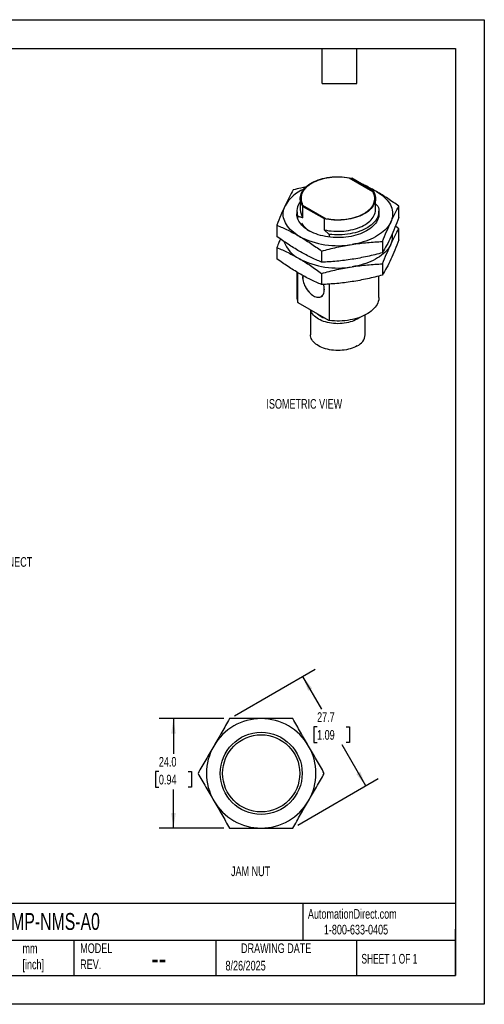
# Model space of a CAD drawing. Header units: millimetres. Extents: x 0 to 279, y 0 to 216.
# Tile 2 of 2: x 177 to 279, y 0 to 216. Entities that reach past the tile are written whole.
import ezdxf

# ---------------------------------------------------------------- set-up
doc = ezdxf.new("R2010")
doc.units = ezdxf.units.MM
doc.layers.add('DIMENSIONS', color=140, linetype='Continuous', lineweight=25)
doc.layers.add('TEXT', color=140, linetype='Continuous', lineweight=25)
doc.styles.add('SLDTEXTSTYLE0', font='TXT', dxfattribs={"width": 0.65})
doc.styles.add('SLDTEXTSTYLE1', font='TXT', dxfattribs={"width": 0.7})
doc.dimstyles.new('SLDDIMSTYLE1', dxfattribs={"dimtxt": 2.158008, "dimasz": 3.302, "dimexe": 0, "dimexo": 0.0625, "dimgap": 0.539502, "dimtad": 0, "dimtih": 1, "dimtoh": 1, "dimdec": 1, "dimrnd": 1e-09, "dimzin": 4, "dimdsep": 46, "dimtxsty": 'SLDTEXTSTYLE1', "dimsah": 1, "dimcen": 0.09, "dimadec": 0, "dimazin": 1, "dimtfac": 1, "dimtdec": 1, "dimtofl": 0, "dimtmove": 0, "dimatfit": 3, "dimfxl": 0, "dimfrac": 2, "dimtolj": 1, "dimtzin": 12, "dimarcsym": 0})
doc.dimstyles.new('SLDDIMSTYLE5', dxfattribs={"dimtxt": 2.158008, "dimasz": 3.302, "dimexe": 0, "dimexo": 0.0625, "dimgap": 0.539502, "dimtad": 0, "dimtih": 1, "dimtoh": 1, "dimdec": 1, "dimrnd": 1e-09, "dimzin": 12, "dimdsep": 46, "dimtxsty": 'SLDTEXTSTYLE1', "dimsah": 1, "dimcen": 0.09, "dimadec": 0, "dimazin": 3, "dimtfac": 1, "dimtdec": 1, "dimtofl": 0, "dimtmove": 0, "dimatfit": 3, "dimfxl": 0, "dimfrac": 2, "dimtolj": 1, "dimtzin": 12, "dimarcsym": 0})

# ---------------------------------------------------------------- blocks, each defined once
blk = doc.blocks.new('_D_12')
at = {"layer": 'DIMENSIONS'}
for p, q in [((222.24, 62.64), (208.02, 62.64)), ((211.19, 62.64), (211.19, 54.94)), ((207.99, 51.03), (207.26, 51.03)), ((207.26, 51.03), (207.26, 47.6)), ((214.4, 51.03), (215.12, 51.03)), ((215.12, 51.03), (215.12, 47.6)), ((207.26, 47.6), (207.99, 47.6)), ((215.12, 47.6), (214.4, 47.6)), ((211.19, 38.64), (211.19, 47.12)), ((222.24, 38.64), (208.02, 38.64))]:
    blk.add_line(p, q, dxfattribs=at)
for points in [[(211.19, 62.64), (210.69, 59.34), (211.7, 59.34)], [(211.19, 38.64), (211.7, 41.94), (210.69, 41.94)]]:
    blk.add_solid(points, dxfattribs=at)
at = {"layer": 'DIMENSIONS', "char_height": 2.117, "attachment_point": 1, "style": 'SLDTEXTSTYLE1'}
for s, insert in [('24.0', (207.99, 54.24)), ('0.94', (207.99, 50.33))]:
    blk.add_mtext(s, dxfattribs=dict(at, insert=insert))
blk = doc.blocks.new('_D_13')
at = {"layer": 'DIMENSIONS'}
for p, q in [((224.61, 63.27), (242.28, 73.48)), ((239.53, 71.89), (243.66, 64.74)), ((242.71, 60.83), (241.99, 60.83)), ((241.99, 60.83), (241.99, 57.4)), ((249.12, 60.83), (249.85, 60.83)), ((249.85, 60.83), (249.85, 57.4)), ((241.99, 57.4), (242.71, 57.4)), ((253.39, 47.89), (248.18, 56.92)), ((249.85, 57.4), (249.12, 57.4)), ((238.46, 39.27), (256.14, 49.48))]:
    blk.add_line(p, q, dxfattribs=at)
for points in [[(239.53, 71.89), (240.74, 68.78), (241.62, 69.28)], [(253.39, 47.89), (252.18, 51), (251.3, 50.5)]]:
    blk.add_solid(points, dxfattribs=at)
at = {"layer": 'DIMENSIONS', "char_height": 2.117, "attachment_point": 1, "style": 'SLDTEXTSTYLE1'}
for s, insert in [('27.7', (242.71, 64.04)), ('1.09', (242.71, 60.13))]:
    blk.add_mtext(s, dxfattribs=dict(at, insert=insert))

msp = doc.modelspace()

# ---------------------------------------------------------------- linework, layer by layer
at = {"color": 7, "linetype": 'Continuous'}
for p, q in [((0, 215.9), (279.4, 215.9)), ((279.4, 215.9), (279.4, 0)), ((279.4, 0), (0, 0))]:
    msp.add_line(p, q, dxfattribs=at)
for p, q in [((254.97, 178.14), (249.75, 181.15)), ((254.94, 178.47), (250.32, 181.14)), ((239.02, 176.71), (239.02, 174.26)), ((239.54, 175.22), (244.69, 172.25)), ((239.61, 174.95), (244.23, 172.29)), ((239.61, 172.5), (239.61, 174.95)), ((255.52, 174.26), (255.52, 176.71)), ((256.07, 175.02), (255.52, 175.5)), ((260.66, 172.53), (260.66, 174.98)), ((238.27, 173.91), (238.27, 173.32)), ((238.48, 172.21), (238.48, 172.8)), ((256.27, 173.32), (256.27, 173.91)), ((233.89, 170.84), (233.89, 168.38)), ((244.23, 172.29), (244.23, 169.84)), ((260.66, 170.08), (259.9, 170.63)), ((245.35, 168.83), (245.35, 168.24)), ((260.66, 167.63), (260.66, 170.08)), ((257.07, 167.25), (257.07, 164.8)), ((233.89, 165.94), (233.89, 163.49)), ((243.69, 165.18), (243.69, 162.73)), ((257.07, 162.35), (257.07, 159.9)), ((238.27, 160.56), (238.27, 155.02)), ((238.48, 153.91), (238.48, 160.44)), ((243.69, 160.28), (243.69, 157.83)), ((245.35, 157.92), (245.35, 149.94)), ((256.27, 155.02), (256.27, 159.69)), ((245.29, 149.96), (238.55, 153.85)), ((243.6, 155.2), (243.78, 155.31)), ((241.27, 152.27), (241.27, 146.83)), ((253.27, 146.83), (253.27, 151.15)), ((251.52, 150.25), (251.4, 150.4))]:
    msp.add_line(p, q)
at = {"flags": 128}
for points in [[(239.61, 174.95), (239.42, 175.25), (239.27, 175.56), (239.16, 175.87), (239.08, 176.18), (239.03, 176.49), (239.03, 176.81), (239.06, 177.13), (239.12, 177.44), (239.22, 177.75), (239.36, 178.06), (239.53, 178.36), (239.74, 178.65), (239.98, 178.94), (240.25, 179.21), (240.56, 179.48), (240.89, 179.73), (241.25, 179.97), (241.64, 180.19), (242.05, 180.4), (242.49, 180.59), (242.94, 180.77), (243.42, 180.92), (243.91, 181.06), (244.42, 181.18), (244.94, 181.28), (245.47, 181.36), (246.01, 181.42), (246.55, 181.46), (247.1, 181.47), (247.65, 181.47), (248.2, 181.44), (248.74, 181.4), (249.28, 181.33), (249.8, 181.25), (250.32, 181.14)], [(254.94, 178.47), (255.13, 178.17), (255.28, 177.87), (255.39, 177.56), (255.47, 177.25), (255.52, 176.93), (255.52, 176.61), (255.49, 176.3), (255.43, 175.98), (255.32, 175.67), (255.19, 175.36), (255.01, 175.06), (254.81, 174.77), (254.57, 174.49), (254.3, 174.21), (253.99, 173.95), (253.66, 173.7), (253.3, 173.46), (252.91, 173.23), (252.5, 173.03), (252.06, 172.83), (251.61, 172.66), (251.13, 172.5), (250.64, 172.36), (250.13, 172.24), (249.61, 172.14), (249.08, 172.06), (248.54, 172.01), (247.99, 171.97), (247.45, 171.95), (246.9, 171.95), (246.35, 171.98), (245.81, 172.03), (245.27, 172.09), (244.75, 172.18), (244.23, 172.29)], [(255.76, 178.21), (256.21, 177.94), (256.64, 177.65), (257.04, 177.34), (257.41, 177.02), (257.75, 176.7), (258.06, 176.36), (258.33, 176.01), (258.57, 175.65), (258.78, 175.29), (258.95, 174.92), (259.08, 174.55), (259.18, 174.17), (259.25, 173.79), (259.27, 173.41), (259.26, 173.03), (259.22, 172.65), (259.14, 172.27), (259.02, 171.89), (258.87, 171.52)], [(238.79, 168.42), (238.33, 168.69), (237.91, 168.99), (237.51, 169.29), (237.14, 169.61), (236.8, 169.93), (236.49, 170.27), (236.22, 170.62), (235.98, 170.98), (235.77, 171.34), (235.6, 171.71), (235.47, 172.08), (235.37, 172.46), (235.3, 172.84), (235.28, 173.22), (235.28, 173.6), (235.33, 173.98), (235.41, 174.36), (235.53, 174.74), (235.68, 175.11)], [(256.07, 175.02), (256.17, 174.69), (256.24, 174.35), (256.27, 174.02), (256.27, 173.68), (256.22, 173.35), (256.14, 173.02), (256.02, 172.69), (255.87, 172.37), (255.68, 172.05), (255.45, 171.74), (255.19, 171.44), (254.9, 171.15), (254.58, 170.87), (254.22, 170.61), (253.84, 170.36), (253.43, 170.12), (252.99, 169.9), (252.53, 169.69), (252.05, 169.51), (251.55, 169.34), (251.03, 169.19), (250.49, 169.06), (249.95, 168.95), (249.39, 168.86), (248.82, 168.79), (248.24, 168.74), (247.66, 168.72), (247.08, 168.71), (246.5, 168.73), (245.93, 168.77), (245.35, 168.83)], [(256.27, 173.32), (256.27, 173.11), (256.23, 172.78), (256.15, 172.45), (256.04, 172.13), (255.89, 171.81), (255.71, 171.5), (255.49, 171.19), (255.24, 170.9), (254.96, 170.61), (254.65, 170.34), (254.3, 170.07), (253.93, 169.82), (253.54, 169.58), (253.11, 169.36), (252.67, 169.16), (252.2, 168.97), (251.71, 168.8), (251.21, 168.64), (250.69, 168.51), (250.15, 168.39), (249.6, 168.3), (249.05, 168.22), (248.48, 168.17), (247.92, 168.13), (247.35, 168.12), (246.77, 168.13), (246.21, 168.16), (245.64, 168.21), (245.08, 168.28), (244.53, 168.37), (244, 168.48), (243.47, 168.61), (242.96, 168.76), (242.47, 168.92), (242, 169.11), (241.54, 169.31), (241.12, 169.53), (240.71, 169.76), (240.33, 170.01), (239.98, 170.27), (239.66, 170.54), (239.38, 170.83), (239.12, 171.12), (238.89, 171.42), (238.7, 171.73), (238.55, 172.05), (238.42, 172.37), (238.34, 172.7), (238.29, 173.03), (238.27, 173.32)], [(244.23, 169.84), (244.75, 169.73), (245.27, 169.64), (245.81, 169.58), (246.35, 169.53), (246.9, 169.5), (247.45, 169.5), (247.99, 169.52), (248.54, 169.56), (249.08, 169.61), (249.61, 169.69), (250.13, 169.79), (250.64, 169.91), (251.13, 170.05), (251.61, 170.21), (252.06, 170.38), (252.5, 170.58), (252.91, 170.78), (253.3, 171.01), (253.66, 171.25), (253.99, 171.5), (254.3, 171.76), (254.57, 172.04), (254.81, 172.32), (255.01, 172.61), (255.19, 172.92), (255.32, 173.22), (255.43, 173.53), (255.49, 173.85), (255.52, 174.16), (255.52, 174.26)], [(258.87, 171.52), (258.68, 171.16), (258.45, 170.8), (258.2, 170.45), (257.91, 170.1), (257.58, 169.77), (257.23, 169.45), (256.84, 169.14), (256.43, 168.84), (255.99, 168.55), (255.52, 168.28), (255.03, 168.03), (254.51, 167.79), (253.98, 167.57), (253.42, 167.36), (252.84, 167.18), (252.25, 167.01), (251.64, 166.86), (251.01, 166.73), (250.38, 166.62)], [(258.87, 166.62), (258.68, 166.26), (258.45, 165.9), (258.2, 165.55), (257.91, 165.2), (257.58, 164.87), (257.23, 164.55), (256.84, 164.24), (256.43, 163.94), (255.99, 163.65), (255.52, 163.38), (255.03, 163.13), (254.51, 162.89), (253.98, 162.67), (253.42, 162.46), (252.84, 162.28), (252.25, 162.11), (251.64, 161.96), (251.01, 161.83), (250.38, 161.72)], [(239.55, 159.83), (239.55, 159.79), (239.53, 159.5), (239.54, 159.21), (239.58, 158.9), (239.64, 158.58), (239.73, 158.26), (239.85, 157.94), (239.98, 157.61), (240.14, 157.3), (240.31, 156.99), (240.51, 156.69), (240.72, 156.41), (240.94, 156.15), (241.18, 155.91), (241.42, 155.7), (241.67, 155.51), (241.92, 155.35), (242.17, 155.22), (242.42, 155.12), (242.66, 155.06), (242.89, 155.03), (243.12, 155.03), (243.33, 155.07), (243.52, 155.14), (243.7, 155.24), (243.86, 155.38), (243.99, 155.54), (244.1, 155.74), (244.19, 155.96), (244.26, 156.2), (244.29, 156.47), (244.3, 156.75), (244.29, 157.05), (244.25, 157.36), (244.18, 157.68), (244.13, 157.85)], [(239.57, 159.82), (239.56, 159.78), (239.55, 159.5), (239.56, 159.2), (239.59, 158.9), (239.66, 158.58), (239.75, 158.26), (239.86, 157.94), (239.99, 157.62), (240.15, 157.3), (240.32, 157), (240.52, 156.7), (240.73, 156.42), (240.95, 156.16), (241.18, 155.93), (241.42, 155.71), (241.67, 155.53), (241.92, 155.37), (242.17, 155.24), (242.41, 155.14), (242.65, 155.08), (242.89, 155.05), (243.11, 155.05), (243.32, 155.09), (243.51, 155.16), (243.69, 155.26), (243.84, 155.39), (243.98, 155.56), (244.09, 155.75), (244.18, 155.97), (244.24, 156.21), (244.28, 156.48), (244.29, 156.76), (244.28, 157.05), (244.23, 157.36), (244.17, 157.68), (244.12, 157.85)], [(256.27, 155.02), (256.27, 154.79), (256.22, 154.46), (256.14, 154.13), (256.02, 153.8), (255.87, 153.48), (255.68, 153.16), (255.45, 152.85), (255.19, 152.55), (254.9, 152.26), (254.58, 151.98), (254.22, 151.72), (253.84, 151.47), (253.43, 151.23), (252.99, 151.01), (252.53, 150.8), (252.05, 150.62), (251.55, 150.45), (251.03, 150.3), (250.49, 150.17), (249.95, 150.06), (249.39, 149.97), (248.82, 149.9), (248.24, 149.85), (247.66, 149.83), (247.08, 149.82), (246.5, 149.84), (245.93, 149.88), (245.35, 149.94)], [(251.52, 150.25), (251.17, 150.07), (250.8, 149.9), (250.41, 149.75), (250, 149.62), (249.57, 149.5), (249.13, 149.41), (248.67, 149.33), (248.21, 149.28), (247.75, 149.25), (247.27, 149.24), (246.8, 149.25), (246.34, 149.28), (245.87, 149.33), (245.42, 149.41), (244.98, 149.5), (244.55, 149.62), (244.14, 149.75), (243.75, 149.9), (243.38, 150.07), (243.03, 150.25), (242.71, 150.45), (242.42, 150.67), (242.16, 150.89), (241.93, 151.13), (241.73, 151.38), (241.57, 151.63), (241.44, 151.89), (241.35, 152.16), (241.33, 152.24)], [(252.07, 150.62), (251.84, 150.45), (251.52, 150.25)], [(251.52, 144.38), (251.17, 144.2), (250.8, 144.03), (250.41, 143.88), (250, 143.74), (249.57, 143.63), (249.13, 143.54), (248.67, 143.46), (248.21, 143.41), (247.75, 143.38), (247.27, 143.37), (246.8, 143.38), (246.34, 143.41), (245.87, 143.46), (245.42, 143.54), (244.98, 143.63), (244.55, 143.74), (244.14, 143.88), (243.75, 144.03), (243.38, 144.2), (243.03, 144.38), (242.71, 144.58), (242.42, 144.79), (242.16, 145.02), (241.93, 145.26), (241.73, 145.5), (241.57, 145.76), (241.44, 146.02), (241.35, 146.29), (241.29, 146.56), (241.27, 146.83)]]:
    msp.add_lwpolyline(points, dxfattribs=at)
for radius in [9, 8.46]:
    msp.add_circle((230.44, 50.64), radius)
for centre, radius, start, end in [((242.81, 171.16), 8.15, 111.6431, 151.0561), ((249.24, 166.81), 13.14, 60.2461, 69.6814), ((241.55, 173.92), 3.26, 140.6483, 200.0047), ((242.12, 174.31), 3.09, 180.9044, 215.7669), ((243.74, 174.11), 5.28, 211.9209, 240.1033), ((247.24, 184.67), 18.32, 242.5358, 279.8781), ((255.1, 168.42), 4.17, 334.4881, 8.3293), ((241.78, 169.56), 6.74, 199.8096, 243.6534), ((247.24, 179.77), 18.32, 242.5358, 279.8781), ((241.39, 155.03), 3.11, 180.1461, 201.0273), ((246.06, 155.14), 4.97, 228.9655, 251.0399), ((250.26, 147.13), 3.03, 294.46, 354.2199), ((230.44, 50.64), 12, 90, 150), ((230.44, 50.64), 12, 30, 90), ((230.44, 50.64), 12, 150, 210), ((230.44, 50.64), 12, 330, 30), ((230.44, 50.64), 12, 210, 270), ((230.44, 50.64), 12, 270, 330)]:
    msp.add_arc(centre, radius, start, end)
for points, knots in [([(249.71, 181.12), (249.04, 181.28), (248.32, 181.36), (246.85, 181.39), (246.12, 181.35), (244.69, 181.15), (244.01, 181), (242.72, 180.59), (242.13, 180.33), (241.34, 179.89), (241.1, 179.73), (240.65, 179.39), (240.45, 179.22), (240.08, 178.85), (239.92, 178.66), (239.65, 178.27), (239.53, 178.07), (239.35, 177.66), (239.28, 177.45), (239.2, 177.03), (239.19, 176.82), (239.2, 176.39), (239.24, 176.18), (239.35, 175.76), (239.44, 175.56), (239.54, 175.35)], [0, 0, 0, 0, 0.125, 0.125, 0.25, 0.25, 0.375, 0.375, 0.5, 0.5, 0.5625, 0.5625, 0.625, 0.625, 0.6875, 0.6875, 0.75, 0.75, 0.8125, 0.8125, 0.875, 0.875, 0.9375, 0.9375, 1, 1, 1, 1]), ([(240.32, 179.27), (239.93, 179.18), (238.98, 178.96), (238.03, 178.71), (237.48, 178.57)], [0, 0, 0, 0, 0.4120877, 1, 1, 1, 1]), ([(255.76, 178.21), (255.35, 178.44), (254.53, 178.9), (253.37, 179.5), (252.62, 179.85), (252.27, 180.01)], [0, 0, 0, 0, 0.351081, 0.702173, 1, 1, 1, 1]), ([(237.48, 178.57), (237.18, 178.05), (236.88, 177.51), (236.28, 176.36), (235.98, 175.76), (235.68, 175.11)], [0, 0, 0, 0, 0.5, 0.5, 1, 1, 1, 1]), ([(244.92, 172.25), (245.27, 172.19), (245.63, 172.14), (246.35, 172.07), (246.72, 172.05), (247.45, 172.04), (247.82, 172.05), (248.54, 172.1), (248.91, 172.14), (249.62, 172.24), (249.97, 172.31), (250.65, 172.47), (250.98, 172.56), (251.62, 172.77), (251.92, 172.89), (252.5, 173.15), (252.77, 173.29), (253.29, 173.59), (253.53, 173.75), (253.97, 174.09), (254.17, 174.27), (254.52, 174.64), (254.68, 174.83), (254.94, 175.22), (255.05, 175.43), (255.31, 176.05), (255.38, 176.47), (255.32, 177.32), (255.19, 177.73), (254.97, 178.14)], [0, 0, 0, 0, 0.0625, 0.0625, 0.125, 0.125, 0.1875, 0.1875, 0.25, 0.25, 0.3125, 0.3125, 0.375, 0.375, 0.4375, 0.4375, 0.5, 0.5, 0.5625, 0.5625, 0.625, 0.625, 0.6875, 0.6875, 0.75, 0.75, 0.875, 0.875, 1, 1, 1, 1]), ([(260.66, 174.98), (259.85, 175.57), (259.03, 176.15), (257.4, 177.23), (256.58, 177.74), (255.76, 178.21)], [0, 0, 0, 0, 0.5, 0.5, 1, 1, 1, 1]), ([(235.68, 175.11), (235.38, 174.46), (235.08, 173.78), (234.49, 172.35), (234.19, 171.61), (233.89, 170.84)], [0, 0, 0, 0, 0.5, 0.5, 1, 1, 1, 1]), ([(258.87, 171.52), (259.17, 172.17), (259.47, 172.78), (260.06, 173.92), (260.36, 174.46), (260.66, 174.98)], [0, 0, 0, 0, 0.5, 0.5, 1, 1, 1, 1]), ([(238.48, 172.8), (238.58, 172.78), (238.77, 172.74), (239.05, 172.67), (239.33, 172.59), (239.51, 172.53), (239.61, 172.5)], [0, 0, 0, 0, 0.25698, 0.508926, 0.756393, 1, 1, 1, 1]), ([(233.89, 170.84), (234.7, 170.5), (235.52, 170.13), (237.15, 169.33), (237.97, 168.89), (238.79, 168.42)], [0, 0, 0, 0, 0.5, 0.5, 1, 1, 1, 1]), ([(257.07, 167.25), (257.37, 168.02), (257.67, 168.76), (258.27, 170.19), (258.57, 170.88), (258.87, 171.52)], [0, 0, 0, 0, 0.5, 0.5, 1, 1, 1, 1]), ([(260.66, 172.53), (260.36, 171.76), (260.06, 171.01), (259.47, 169.59), (259.17, 168.9), (258.87, 168.26)], [0, 0, 0, 0, 0.5, 0.5, 1, 1, 1, 1]), ([(238.79, 168.42), (239.61, 167.94), (240.43, 167.43), (242.06, 166.35), (242.88, 165.78), (243.69, 165.18)], [0, 0, 0, 0, 0.5, 0.5, 1, 1, 1, 1]), ([(244.23, 169.84), (244.32, 169.76), (244.51, 169.6), (244.79, 169.35), (245.07, 169.1), (245.26, 168.92), (245.35, 168.83)], [0, 0, 0, 0, 0.243607, 0.491074, 0.74302, 1, 1, 1, 1]), ([(258.87, 166.62), (259.17, 167.27), (259.47, 167.88), (260.06, 169.03), (260.36, 169.56), (260.66, 170.08)], [0, 0, 0, 0, 0.5, 0.5, 1, 1, 1, 1]), ([(238.79, 165.15), (237.97, 165.62), (237.15, 166.13), (235.52, 167.22), (234.7, 167.79), (233.89, 168.38)], [0, 0, 0, 0, 0.5, 0.5, 1, 1, 1, 1]), ([(234.65, 167.84), (234.55, 167.59), (234.29, 166.97), (234.04, 166.32), (233.89, 165.94)], [0, 0, 0, 0, 0.411175, 1, 1, 1, 1]), ([(243.69, 165.18), (244.8, 165.48), (245.91, 165.75), (248.14, 166.24), (249.26, 166.45), (250.38, 166.62)], [0, 0, 0, 0, 0.5, 0.5, 1, 1, 1, 1]), ([(250.38, 166.62), (251.5, 166.8), (252.62, 166.93), (254.85, 167.14), (255.96, 167.21), (257.07, 167.25)], [0, 0, 0, 0, 0.5, 0.5, 1, 1, 1, 1]), ([(258.87, 168.26), (258.57, 167.61), (258.27, 167), (257.67, 165.85), (257.37, 165.31), (257.07, 164.8)], [0, 0, 0, 0, 0.5, 0.5, 1, 1, 1, 1]), ([(257.07, 162.35), (257.37, 163.12), (257.67, 163.87), (258.27, 165.29), (258.57, 165.98), (258.87, 166.62)], [0, 0, 0, 0, 0.5, 0.5, 1, 1, 1, 1]), ([(260.66, 167.63), (260.36, 166.86), (260.06, 166.11), (259.47, 164.69), (259.17, 164), (258.87, 163.36)], [0, 0, 0, 0, 0.5, 0.5, 1, 1, 1, 1]), ([(233.89, 165.94), (234.7, 165.6), (235.52, 165.23), (237.15, 164.43), (237.97, 163.99), (238.79, 163.52)], [0, 0, 0, 0, 0.5, 0.5, 1, 1, 1, 1]), ([(243.69, 162.73), (242.88, 163.07), (242.06, 163.44), (240.43, 164.24), (239.61, 164.68), (238.79, 165.15)], [0, 0, 0, 0, 0.5, 0.5, 1, 1, 1, 1]), ([(257.07, 164.8), (255.96, 164.5), (254.85, 164.23), (252.62, 163.74), (251.5, 163.53), (250.38, 163.36)], [0, 0, 0, 0, 0.5, 0.5, 1, 1, 1, 1]), ([(238.79, 160.25), (237.97, 160.73), (237.15, 161.24), (235.52, 162.32), (234.7, 162.89), (233.89, 163.49)], [0, 0, 0, 0, 0.5, 0.5, 1, 1, 1, 1]), ([(238.79, 163.52), (239.61, 163.04), (240.43, 162.53), (242.06, 161.45), (242.88, 160.88), (243.69, 160.28)], [0, 0, 0, 0, 0.5, 0.5, 1, 1, 1, 1]), ([(250.38, 163.36), (249.26, 163.18), (248.14, 163.05), (245.91, 162.84), (244.8, 162.77), (243.69, 162.73)], [0, 0, 0, 0, 0.5, 0.5, 1, 1, 1, 1]), ([(250.38, 161.72), (251.5, 161.9), (252.62, 162.03), (254.85, 162.24), (255.96, 162.31), (257.07, 162.35)], [0, 0, 0, 0, 0.5, 0.5, 1, 1, 1, 1]), ([(258.87, 163.36), (258.57, 162.71), (258.27, 162.1), (257.67, 160.95), (257.37, 160.42), (257.07, 159.9)], [0, 0, 0, 0, 0.5, 0.5, 1, 1, 1, 1]), ([(243.69, 157.83), (242.88, 158.17), (242.06, 158.54), (240.43, 159.34), (239.61, 159.78), (238.79, 160.25)], [0, 0, 0, 0, 0.5, 0.5, 1, 1, 1, 1]), ([(243.69, 160.28), (244.8, 160.58), (245.91, 160.86), (248.14, 161.34), (249.26, 161.55), (250.38, 161.72)], [0, 0, 0, 0, 0.5, 0.5, 1, 1, 1, 1]), ([(257.07, 159.9), (255.96, 159.6), (254.85, 159.33), (252.62, 158.84), (251.5, 158.63), (250.38, 158.46)], [0, 0, 0, 0, 0.5, 0.5, 1, 1, 1, 1]), ([(250.38, 158.46), (249.26, 158.29), (248.14, 158.15), (245.91, 157.95), (244.8, 157.88), (243.69, 157.83)], [0, 0, 0, 0, 0.5, 0.5, 1, 1, 1, 1]), ([(223.51, 62.64), (222.93, 61.64), (222.36, 60.65), (221.2, 58.65), (220.62, 57.64), (220.04, 56.64)], [0, 0, 0, 0, 0.5, 0.5, 1, 1, 1, 1]), ([(230.44, 62.64), (229.28, 62.64), (228.12, 62.64), (225.81, 62.64), (224.66, 62.64), (223.51, 62.64)], [0, 0, 0, 0, 0.5, 0.5, 1, 1, 1, 1]), ([(237.36, 62.64), (236.22, 62.64), (235.06, 62.64), (232.75, 62.64), (231.6, 62.64), (230.44, 62.64)], [0, 0, 0, 0, 0.5, 0.5, 1, 1, 1, 1]), ([(240.83, 56.64), (240.25, 57.64), (239.67, 58.65), (238.52, 60.65), (237.94, 61.64), (237.36, 62.64)], [0, 0, 0, 0, 0.5, 0.5, 1, 1, 1, 1]), ([(220.04, 56.64), (219.46, 55.63), (218.89, 54.63), (217.73, 52.63), (217.15, 51.63), (216.58, 50.64)], [0, 0, 0, 0, 0.5, 0.5, 1, 1, 1, 1]), ([(244.29, 50.64), (243.72, 51.63), (243.14, 52.63), (241.99, 54.63), (241.41, 55.63), (240.83, 56.64)], [0, 0, 0, 0, 0.5, 0.5, 1, 1, 1, 1]), ([(216.58, 50.64), (217.15, 49.64), (217.73, 48.65), (218.89, 46.65), (219.46, 45.64), (220.04, 44.64)], [0, 0, 0, 0, 0.5, 0.5, 1, 1, 1, 1]), ([(240.83, 44.64), (241.41, 45.64), (241.99, 46.65), (243.14, 48.65), (243.72, 49.64), (244.29, 50.64)], [0, 0, 0, 0, 0.5, 0.5, 1, 1, 1, 1]), ([(220.04, 44.64), (220.62, 43.63), (221.2, 42.63), (222.36, 40.63), (222.93, 39.63), (223.51, 38.64)], [0, 0, 0, 0, 0.5, 0.5, 1, 1, 1, 1]), ([(237.36, 38.64), (237.94, 39.63), (238.52, 40.63), (239.67, 42.63), (240.25, 43.63), (240.83, 44.64)], [0, 0, 0, 0, 0.5, 0.5, 1, 1, 1, 1]), ([(223.51, 38.64), (224.66, 38.64), (225.81, 38.64), (228.12, 38.64), (229.28, 38.64), (230.44, 38.64)], [0, 0, 0, 0, 0.5, 0.5, 1, 1, 1, 1]), ([(230.44, 38.64), (231.6, 38.64), (232.75, 38.64), (235.06, 38.64), (236.22, 38.64), (237.36, 38.64)], [0, 0, 0, 0, 0.5, 0.5, 1, 1, 1, 1])]:
    msp.add_open_spline(points, degree=3, knots=knots)
for points in [[(238.55, 153.85), (238.53, 153.87), (238.5, 153.89), (238.48, 153.91)], [(245.35, 149.94), (245.33, 149.95), (245.31, 149.95), (245.29, 149.96)]]:
    msp.add_open_spline(points, degree=3)
at = {"layer": 'TEXT'}
for p, q in [((6.35, 209.55), (273.05, 209.55)), ((243.84, 201.93), (243.84, 209.55)), ((251.46, 201.93), (251.46, 209.55)), ((273.05, 209.55), (273.05, 6.35)), ((243.84, 201.93), (251.46, 201.93)), ((273.05, 22.13), (6.35, 22.13)), ((239.58, 22.13), (239.58, 13.97)), ((273.05, 6.35), (273.05, 16.51)), ((273.05, 13.97), (6.35, 13.97)), ((189.3, 13.97), (189.3, 6.35)), ((220.47, 13.97), (220.47, 6.35)), ((251.35, 13.97), (251.35, 6.35)), ((6.35, 6.35), (273.05, 6.35))]:
    msp.add_line(p, q, dxfattribs=at)

# ---------------------------------------------------------------- texts
at = {"color": 179, "linetype": 'Continuous', "lineweight": 18, "char_height": 2.1167, "attachment_point": 1, "style": 'SLDTEXTSTYLE1'}
for s, insert in [('AutomationDirect.com', (240.69, 20.88)), ('1-800-633-0405', (244.19, 17.44))]:
    msp.add_mtext(s, dxfattribs=dict(at, insert=insert))
at = {"layer": 'DIMENSIONS', "attachment_point": 1, "style": 'SLDTEXTSTYLE1'}
for s, insert, char_height in [('ISOMETRIC VIEW', (231.59, 132.72), 2.1167), ('4-PIN M12X1.0^JQUICK DISCONNECT', (160.28, 101.59), 2.1167), ('JAM NUT', (223.82, 30.23), 2.117)]:
    msp.add_mtext(s, dxfattribs=dict(at, insert=insert, char_height=char_height))
at = {"layer": 'TEXT'}
for s, insert, char_height, attachment_point, style in [('IDDR-M18MP-NMS-A0', (159.21, 20.02), 3.7042, 1, 'SLDTEXTSTYLE1'), ('MODEL ^JREV.', (190.73, 13.36), 2.1167, 1, 'SLDTEXTSTYLE1'), ('DRAWING DATE', (233.73, 13.36), 2.1167, 2, 'SLDTEXTSTYLE1'), ('mm^J[inch]', (178.06, 13.33), 2.117, 1, 'SLDTEXTSTYLE1'), ('SHEET 1 OF 1', (252.44, 11.05), 2.1167, 1, 'SLDTEXTSTYLE0'), ('--', (206.3, 12.73), 5.292, 1, 'SLDTEXTSTYLE1'), ('8/26/2025', (222.61, 9.54), 2.117, 1, 'SLDTEXTSTYLE1')]:
    msp.add_mtext(s, dxfattribs=dict(at, insert=insert, char_height=char_height, attachment_point=attachment_point, style=style))

# ---------------------------------------------------------------- dimensions: what is measured, and where the dimension line sits
at = {"layer": 'DIMENSIONS'}
for base, p2, angle, dimstyle, picture, middle in [((253.39, 47.89), (237.36, 38.64), 300, 'SLDDIMSTYLE5', '_D_13', (245.92, 60.83)), ((211.19, 38.64), (223.51, 38.64), 90, 'SLDDIMSTYLE1', '_D_12', (211.19, 51.03))]:
    dim = msp.add_linear_dim(base=base, p1=(223.51, 62.64), p2=p2, angle=angle, dimstyle=dimstyle, dxfattribs=at)
    dim.commit()
    dim.dimension.update_dxf_attribs({"geometry": picture, "text_midpoint": middle, "dimtype": 160})

doc.saveas('drawing.dxf')
